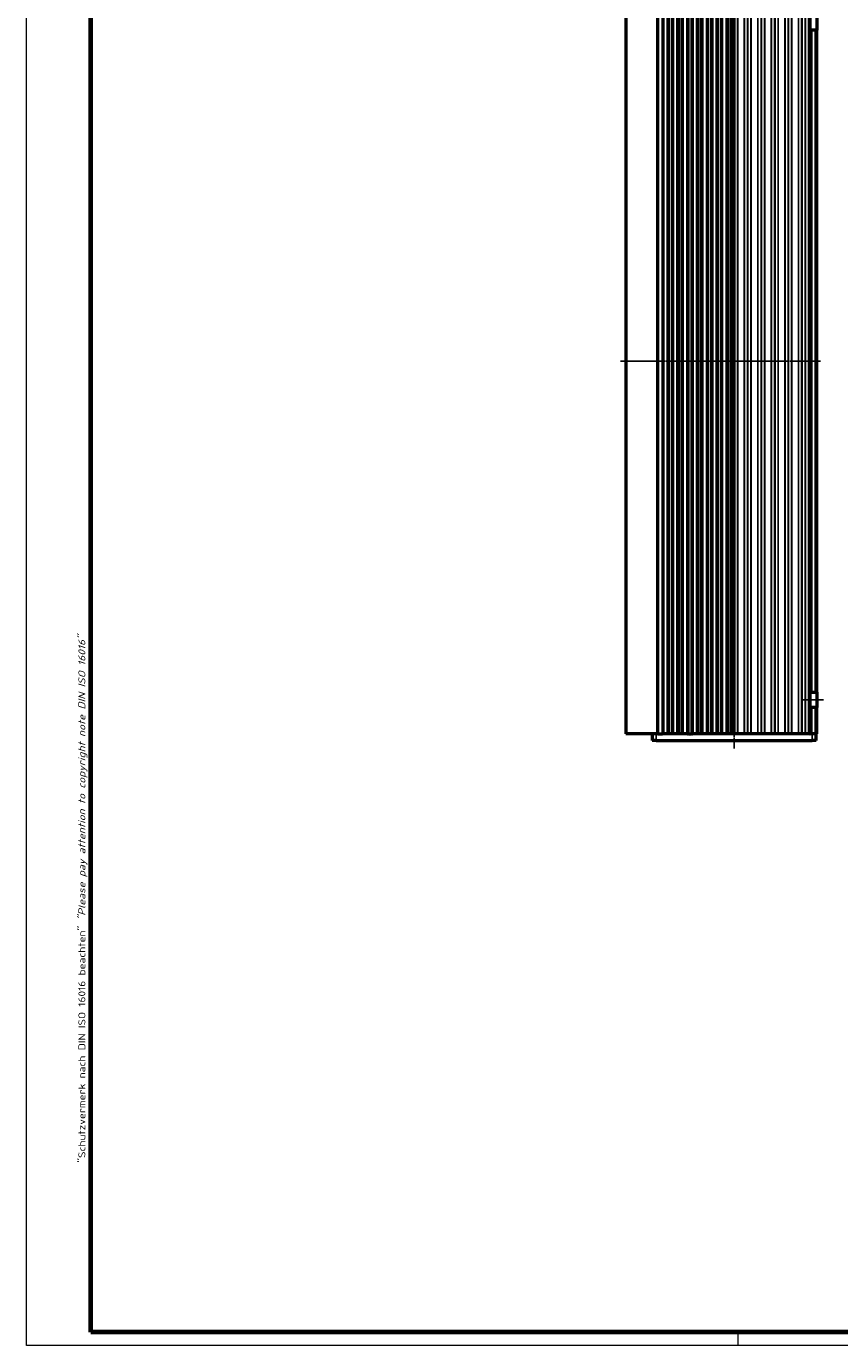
# Model space of a CAD drawing. Header units: millimetres. Extents: x 1 to 840, y 1 to 593.
# Tile 1 of 227: x 1 to 241, y 1 to 391. Entities that reach past the tile are written whole.
import ezdxf

# ---------------------------------------------------------------- set-up
doc = ezdxf.new("R2010")
doc.units = ezdxf.units.MM
doc.linetypes.add('CHAIN', pattern=[0.3543, 0.2362, -0.0295, 0.0591, -0.0295])
doc.linetypes.add('DASH_DOT', pattern=[0.37, 0.24, -0.06, 0.01, -0.06])
doc.layers.get('0').update_dxf_attribs({"lineweight": 25})
for name, color, linetype, lineweight in [('Mittellinie (ISO)', 1, 'DASH_DOT', 25), ('Rahmen (ISO)', 7, 'Continuous', 70), ('Sichtbar (ISO)', 7, 'Continuous', 50), ('Sichtbar schmal (ISO)', 1, 'Continuous', 25)]:
    doc.layers.add(name, color=color, linetype=linetype, lineweight=lineweight)
doc.styles.add('Notiztext (DIN)', font='isocpeur.ttf', dxfattribs={"width": 1.1})

# ---------------------------------------------------------------- blocks, each defined once
blk = doc.blocks.new('Ränder Bopla-A1-Rahmen')
at = {"color": 1, "linetype": 'Continuous', "lineweight": 18}
for p, q in [((1, 1), (1, 593)), ((211, 5), (211, 1)), ((840, 1), (1, 1))]:
    blk.add_line(p, q, dxfattribs=at)
at = {"color": 3, "linetype": 'Continuous', "lineweight": 70}
for p, q in [((20, 5), (20, 589)), ((836, 5), (20, 5))]:
    blk.add_line(p, q, dxfattribs=at)
at = {"layer": 'Rahmen (ISO)', "color": 1, "insert": (19, 55), "char_height": 2.03, "width": 161.3572, "attachment_point": 7, "rotation": 90, "style": 'Notiztext (DIN)'}
blk.add_mtext('\\fISOCPEUR|b0|i0;\\W1.20;\\H2.0300;"Schutzvermerk nach DIN ISO 16016 beachten" \\fISOCPEUR|b0|i1;\\W1.20;\\H2.0300;"Please pay attention to copyright note DIN ISO 16016"', dxfattribs=at)

msp = doc.modelspace()

# ---------------------------------------------------------------- linework, layer by layer
at = {"layer": 'Mittellinie (ISO)', "linetype": 'CHAIN'}
for p, q in [((209.9104566, 406.1391602), (209.9104566, 177.3077965)), ((235.4104566, 291.6391602), (176.3311018, 291.6391602)), ((230.3104566, 191.6391602), (236.3104566, 191.6391602))]:
    msp.add_line(p, q, dxfattribs=at)
at = {"layer": 'Sichtbar (ISO)'}
for p, q in [((177.9104566, 401.6391602), (177.9104566, 181.6391602)), ((187.4104566, 181.6391602), (187.4104566, 401.6391602)), ((188.9104566, 181.6391602), (188.9104566, 401.6391602)), ((209.9104566, 181.6391602), (209.9104566, 401.6391602)), ((232.3104566, 389.3891602), (232.3104566, 393.8891602)), ((234.3104566, 393.8891602), (234.3104566, 389.3891602)), ((232.3104566, 389.3891602), (232.3104566, 193.8891602)), ((232.3104566, 389.3891602), (232.8104566, 389.3891602)), ((233.8104566, 389.3891602), (232.8104566, 389.3891602)), ((233.8104566, 389.3891602), (234.3104566, 389.3891602)), ((234.3104566, 193.8891602), (234.3104566, 389.3891602)), ((232.3104566, 189.3891602), (232.3104566, 193.8891602)), ((232.8104566, 193.8891602), (232.3104566, 193.8891602)), ((232.8104566, 193.8891602), (233.8104566, 193.8891602)), ((234.3104566, 193.8891602), (233.8104566, 193.8891602)), ((234.3104566, 193.8891602), (234.3104566, 189.3891602)), ((232.3104566, 189.3891602), (232.8104566, 189.3891602)), ((232.3104566, 189.3891602), (232.3104566, 181.6391602)), ((233.8104566, 189.3891602), (232.8104566, 189.3891602)), ((233.8104566, 189.3891602), (234.3104566, 189.3891602)), ((234.3104566, 181.6391602), (234.3104566, 189.3891602)), ((178.1051953, 181.6391602), (177.9104566, 181.6391602)), ((187.4104566, 181.6391602), (178.1051953, 181.6391602)), ((185.6604566, 181.6391602), (185.6604566, 179.6391602)), ((186.9104566, 179.6391602), (185.6604566, 179.6391602)), ((186.9104566, 179.6391602), (232.9104566, 179.6391602)), ((187.4104566, 181.6391602), (188.7104566, 181.6391602)), ((188.9104566, 181.6391602), (188.7104566, 181.6391602)), ((190.3382344, 181.6391602), (188.9104566, 181.6391602)), ((190.5406884, 181.6391602), (190.3382344, 181.6391602)), ((190.7394652, 181.6391602), (190.5406884, 181.6391602)), ((191.3814481, 181.6391602), (190.7394652, 181.6391602)), ((191.5802248, 181.6391602), (191.3814481, 181.6391602)), ((191.7826788, 181.6391602), (191.5802248, 181.6391602)), ((193.2382344, 181.6391602), (191.7826788, 181.6391602)), ((193.4406884, 181.6391602), (193.2382344, 181.6391602)), ((193.6394652, 181.6391602), (193.4406884, 181.6391602)), ((194.2814481, 181.6391602), (193.6394652, 181.6391602)), ((194.4802248, 181.6391602), (194.2814481, 181.6391602)), ((194.6826788, 181.6391602), (194.4802248, 181.6391602)), ((196.1382344, 181.6391602), (194.6826788, 181.6391602)), ((196.1382344, 181.6391602), (196.3406884, 181.6391602)), ((196.5394652, 181.6391602), (196.3406884, 181.6391602)), ((196.5394652, 181.6391602), (197.1814481, 181.6391602)), ((197.3802248, 181.6391602), (197.1814481, 181.6391602)), ((197.3802248, 181.6391602), (197.5826788, 181.6391602)), ((199.0382344, 181.6391602), (197.5826788, 181.6391602)), ((199.2406884, 181.6391602), (199.0382344, 181.6391602)), ((199.4394652, 181.6391602), (199.2406884, 181.6391602)), ((200.0814481, 181.6391602), (199.4394652, 181.6391602)), ((200.2802248, 181.6391602), (200.0814481, 181.6391602)), ((200.4826788, 181.6391602), (200.2802248, 181.6391602)), ((201.9382344, 181.6391602), (200.4826788, 181.6391602)), ((202.1406884, 181.6391602), (201.9382344, 181.6391602)), ((202.3394652, 181.6391602), (202.1406884, 181.6391602)), ((202.9814481, 181.6391602), (202.3394652, 181.6391602)), ((203.1802248, 181.6391602), (202.9814481, 181.6391602)), ((203.3826788, 181.6391602), (203.1802248, 181.6391602)), ((204.8382344, 181.6391602), (203.3826788, 181.6391602)), ((205.0406884, 181.6391602), (204.8382344, 181.6391602)), ((205.2394652, 181.6391602), (205.0406884, 181.6391602)), ((205.8814481, 181.6391602), (205.2394652, 181.6391602)), ((206.0802248, 181.6391602), (205.8814481, 181.6391602)), ((206.2826788, 181.6391602), (206.0802248, 181.6391602)), ((207.7382344, 181.6391602), (206.2826788, 181.6391602)), ((207.9406884, 181.6391602), (207.7382344, 181.6391602)), ((208.1394652, 181.6391602), (207.9406884, 181.6391602)), ((208.7814481, 181.6391602), (208.1394652, 181.6391602)), ((208.9802248, 181.6391602), (208.7814481, 181.6391602)), ((209.1826788, 181.6391602), (208.9802248, 181.6391602)), ((232.2434693, 181.6391602), (209.1826788, 181.6391602)), ((232.2434693, 181.6391602), (232.3104566, 181.6391602)), ((232.8104566, 181.6391602), (232.3104566, 181.6391602)), ((233.8104566, 181.6391602), (232.8104566, 181.6391602)), ((234.1604566, 179.6391602), (232.9104566, 179.6391602)), ((234.3104566, 181.6391602), (233.8104566, 181.6391602)), ((234.1604566, 179.6391602), (234.1604566, 181.6391602))]:
    msp.add_line(p, q, dxfattribs=at)
at = {"layer": 'Sichtbar schmal (ISO)'}
for p, q in [((178.1051953, 181.6391602), (178.1051953, 401.6391602)), ((188.7104566, 401.6391602), (188.7104566, 181.6391602)), ((189.1104566, 181.6391602), (189.1104566, 401.6391602)), ((190.1314481, 401.6391602), (190.1314481, 181.6391602)), ((190.3302248, 181.6391602), (190.3302248, 401.6391602)), ((190.5406884, 401.6391602), (190.5406884, 181.6391602)), ((190.7394652, 181.6391602), (190.7394652, 401.6391602)), ((191.3814481, 401.6391602), (191.3814481, 181.6391602)), ((191.5802248, 181.6391602), (191.5802248, 401.6391602)), ((191.7906884, 401.6391602), (191.7906884, 181.6391602)), ((191.9894652, 181.6391602), (191.9894652, 401.6391602)), ((193.0314481, 401.6391602), (193.0314481, 181.6391602)), ((193.2302248, 181.6391602), (193.2302248, 401.6391602)), ((193.4406884, 401.6391602), (193.4406884, 181.6391602)), ((193.6394652, 181.6391602), (193.6394652, 401.6391602)), ((194.2814481, 401.6391602), (194.2814481, 181.6391602)), ((194.4802248, 181.6391602), (194.4802248, 401.6391602)), ((194.6906884, 401.6391602), (194.6906884, 181.6391602)), ((194.8894652, 181.6391602), (194.8894652, 401.6391602)), ((195.9314481, 401.6391602), (195.9314481, 181.6391602)), ((196.1302248, 181.6391602), (196.1302248, 401.6391602)), ((196.3406884, 401.6391602), (196.3406884, 181.6391602)), ((196.5394652, 181.6391602), (196.5394652, 401.6391602)), ((197.1814481, 401.6391602), (197.1814481, 181.6391602)), ((197.3802248, 181.6391602), (197.3802248, 401.6391602)), ((197.5906884, 401.6391602), (197.5906884, 181.6391602)), ((197.7894652, 181.6391602), (197.7894652, 401.6391602)), ((198.8314481, 401.6391602), (198.8314481, 181.6391602)), ((199.0302248, 181.6391602), (199.0302248, 401.6391602)), ((199.2406884, 401.6391602), (199.2406884, 181.6391602)), ((199.4394652, 181.6391602), (199.4394652, 401.6391602)), ((200.0814481, 401.6391602), (200.0814481, 181.6391602)), ((200.2802248, 181.6391602), (200.2802248, 401.6391602)), ((200.4906884, 401.6391602), (200.4906884, 181.6391602)), ((200.6894652, 181.6391602), (200.6894652, 401.6391602)), ((201.7314481, 401.6391602), (201.7314481, 181.6391602)), ((201.9302248, 181.6391602), (201.9302248, 401.6391602)), ((202.1406884, 401.6391602), (202.1406884, 181.6391602)), ((202.3394652, 181.6391602), (202.3394652, 401.6391602)), ((202.9814481, 401.6391602), (202.9814481, 181.6391602)), ((203.1802248, 181.6391602), (203.1802248, 401.6391602)), ((203.3906884, 401.6391602), (203.3906884, 181.6391602)), ((203.5894652, 181.6391602), (203.5894652, 401.6391602)), ((204.6314481, 401.6391602), (204.6314481, 181.6391602)), ((204.8302248, 181.6391602), (204.8302248, 401.6391602)), ((205.0406884, 401.6391602), (205.0406884, 181.6391602)), ((205.2394652, 181.6391602), (205.2394652, 401.6391602)), ((205.8814481, 401.6391602), (205.8814481, 181.6391602)), ((206.0802248, 181.6391602), (206.0802248, 401.6391602)), ((206.2906884, 401.6391602), (206.2906884, 181.6391602)), ((206.4894652, 181.6391602), (206.4894652, 401.6391602)), ((207.5314481, 401.6391602), (207.5314481, 181.6391602)), ((207.7302248, 181.6391602), (207.7302248, 401.6391602)), ((207.9406884, 401.6391602), (207.9406884, 181.6391602)), ((208.1394652, 181.6391602), (208.1394652, 401.6391602)), ((208.7814481, 401.6391602), (208.7814481, 181.6391602)), ((208.9802248, 181.6391602), (208.9802248, 401.6391602)), ((209.1906884, 401.6391602), (209.1906884, 181.6391602)), ((209.3894652, 181.6391602), (209.3894652, 401.6391602)), ((209.7104566, 401.6391602), (209.7104566, 181.6391602)), ((210.0361785, 181.6391602), (210.0361785, 401.6391602)), ((210.874695, 401.6391602), (210.874695, 181.6391602)), ((210.9489731, 181.6391602), (210.9489731, 401.6391602)), ((212.8719401, 401.6391602), (212.8719401, 181.6391602)), ((212.9462183, 181.6391602), (212.9462183, 401.6391602)), ((213.8361785, 401.6391602), (213.8361785, 181.6391602)), ((213.9847348, 181.6391602), (213.9847348, 401.6391602)), ((214.874695, 401.6391602), (214.874695, 181.6391602)), ((214.9489731, 181.6391602), (214.9489731, 401.6391602)), ((216.8719401, 401.6391602), (216.8719401, 181.6391602)), ((216.9462183, 181.6391602), (216.9462183, 401.6391602)), ((217.8361785, 401.6391602), (217.8361785, 181.6391602)), ((217.9847348, 181.6391602), (217.9847348, 401.6391602)), ((218.874695, 401.6391602), (218.874695, 181.6391602)), ((218.9489731, 181.6391602), (218.9489731, 401.6391602)), ((220.8719401, 401.6391602), (220.8719401, 181.6391602)), ((220.9462183, 181.6391602), (220.9462183, 401.6391602)), ((221.8361785, 401.6391602), (221.8361785, 181.6391602)), ((221.9847348, 181.6391602), (221.9847348, 401.6391602)), ((222.874695, 401.6391602), (222.874695, 181.6391602)), ((222.9489731, 181.6391602), (222.9489731, 401.6391602)), ((224.8719401, 401.6391602), (224.8719401, 181.6391602)), ((224.9462183, 181.6391602), (224.9462183, 401.6391602)), ((225.8361785, 401.6391602), (225.8361785, 181.6391602)), ((225.9847348, 181.6391602), (225.9847348, 401.6391602)), ((226.874695, 401.6391602), (226.874695, 181.6391602)), ((226.9489731, 181.6391602), (226.9489731, 401.6391602)), ((228.8719401, 401.6391602), (228.8719401, 181.6391602)), ((228.9462183, 181.6391602), (228.9462183, 401.6391602)), ((229.8361785, 401.6391602), (229.8361785, 181.6391602)), ((229.9847348, 181.6391602), (229.9847348, 401.6391602)), ((230.874695, 401.6391602), (230.874695, 181.6391602)), ((230.9489731, 181.6391602), (230.9489731, 401.6391602)), ((231.8104566, 401.6391602), (231.8104566, 181.6391602)), ((232.8104566, 193.8891602), (232.8104566, 389.3891602)), ((233.8104566, 389.3891602), (233.8104566, 193.8891602)), ((232.8104566, 181.6391602), (232.8104566, 189.3891602)), ((233.8104566, 189.3891602), (233.8104566, 181.6391602)), ((186.9104566, 179.6391602), (186.9104566, 181.6391602)), ((232.9104566, 181.6391602), (232.9104566, 179.6391602))]:
    msp.add_line(p, q, dxfattribs=at)

# ---------------------------------------------------------------- block references
msp.add_blockref('Ränder Bopla-A1-Rahmen', (0, 0))

doc.saveas('drawing.dxf')
